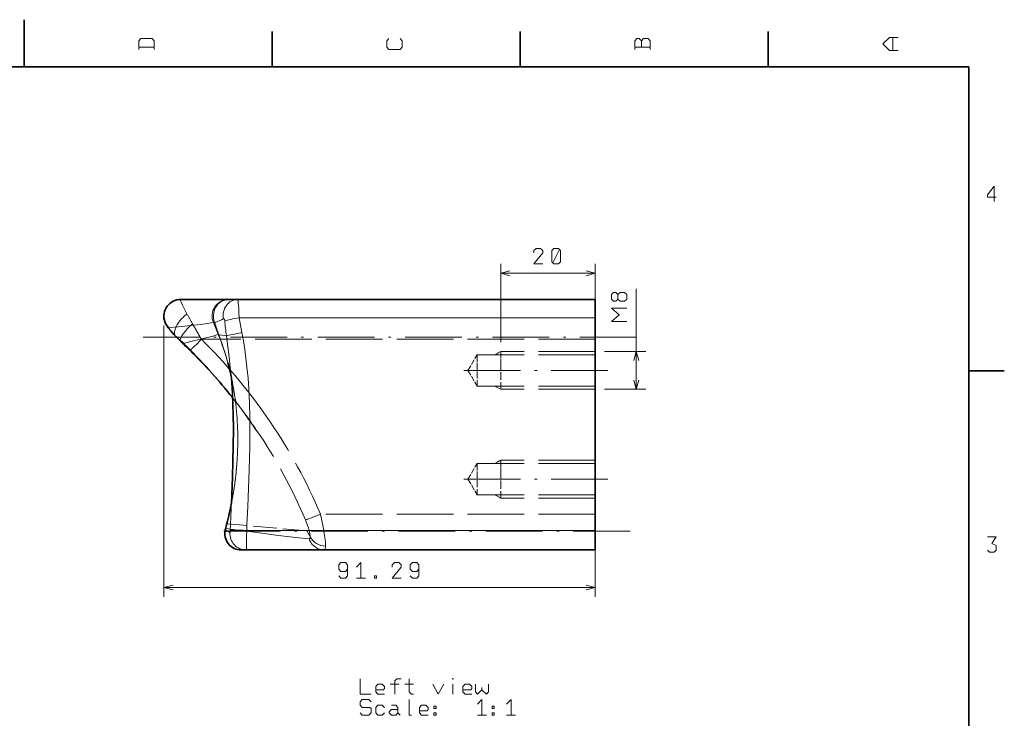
# Model space of a CAD drawing. Extents: x 0 to 420, y 0 to 297.
# Tile 6 of 6: x 209 to 418, y 149 to 297. Entities that reach past the tile are written whole.
import ezdxf

# ---------------------------------------------------------------- set-up
doc = ezdxf.new("R2010")
doc.units = 0
doc.linetypes.add('DASHDOT', pattern=[18.5, 12, -3, 0.5, -3])
doc.linetypes.add('DASHED', pattern=[15, 12, -3])

msp = doc.modelspace()

# ---------------------------------------------------------------- linework, layer by layer
at = {"color": 7, "lineweight": 35}
for p, q in [((210, 287), (210, 297)), ((262.5, 287), (262.5, 294.5)), ((315, 287), (315, 294.5)), ((367.5, 287), (367.5, 294.5)), ((410, 287), (10, 287)), ((410, 10), (410, 287)), ((243.11, 237.79), (253.26, 237.79)), ((253.33, 237.79), (253.26, 237.79)), ((253.33, 237.79), (255.14, 237.79)), ((330.88, 237.79), (255.14, 237.79)), ((330.88, 237.79), (330.88, 233.93)), ((330.88, 233.93), (330.88, 188.93)), ((243.14, 228.95), (243.13, 228.96)), ((243.16, 228.93), (243.14, 228.95)), ((243.17, 228.93), (243.16, 228.93)), ((243.5, 228.75), (243.76, 228.52)), ((410, 222.7), (417.5, 222.7)), ((254.08, 217.05), (254.13, 216.99)), ((252.6, 189.19), (252.85, 190.15)), ((252.85, 190.15), (252.9, 190.38)), ((252.6, 189.19), (252.58, 189.1)), ((330.88, 188.93), (330.88, 184.79)), ((256.33, 184.79), (255.98, 184.79)), ((257.05, 184.79), (256.33, 184.79)), ((330.88, 184.79), (257.05, 184.79))]:
    msp.add_line(p, q, dxfattribs=at)
at = {"color": 214, "lineweight": 13}
for p, q in [((310.88, 228.79), (310.88, 245.34)), ((330.88, 228.79), (330.88, 245.34)), ((310.88, 243.34), (330.88, 243.34)), ((339.58, 218.79), (339.58, 240.03)), ((332.88, 226.79), (341.58, 226.79)), ((332.88, 218.79), (341.58, 218.79))]:
    msp.add_line(p, q, dxfattribs=at)
at = {"color": 7, "lineweight": 13}
for p, q in [((330.88, 233.93), (255.51, 233.93)), ((255.51, 233.93), (256.1, 230.79)), ((250.06, 232.91), (250.06, 232.91)), ((250.06, 232.91), (251.08, 230.43)), ((250.34, 232.86), (250.31, 232.92)), ((250.44, 232.9), (250.34, 232.86)), ((242.14, 229.94), (242.13, 229.95)), ((242.14, 229.94), (243.5, 228.75)), ((251.1, 230.37), (251.08, 230.43)), ((251.23, 230.32), (251.21, 230.37)), ((251.21, 230.37), (251.38, 230.34)), ((251.38, 230.34), (252.81, 230.1)), ((245.06, 227.07), (245.07, 227.06)), ((252.59, 189.14), (252.84, 190.1)), ((252.84, 190.1), (252.9, 190.33)), ((252.85, 190.15), (252.84, 190.1)), ((252.9, 190.38), (252.9, 190.33)), ((253.67, 190.18), (253.62, 188.98)), ((257.16, 190.12), (257.11, 188.93)), ((252.59, 189.14), (252.58, 189.1)), ((252.58, 189.1), (252.58, 189.1)), ((330.88, 188.93), (257.11, 188.93))]:
    msp.add_line(p, q, dxfattribs=at)
at = {"color": 8, "lineweight": 13}
for p, q in [((239.58, 232.26), (239.58, 174.85)), ((330.88, 186.93), (330.88, 174.85)), ((239.58, 176.85), (330.88, 176.85))]:
    msp.add_line(p, q, dxfattribs=at)
at = {"color": 7, "linetype": 'DASHDOT', "lineweight": 13}
for p, q in [((339.66, 229.79), (234.22, 229.79)), ((333.57, 222.79), (301.27, 222.79)), ((333.57, 199.79), (301.27, 199.79)), ((338.26, 188.79), (249.67, 188.79))]:
    msp.add_line(p, q, dxfattribs=at)
at = {"color": 7, "linetype": 'DASHED', "lineweight": 13}
for p, q in [((330.88, 229.37), (247.53, 229.37)), ((330.88, 226.11), (305.88, 226.11)), ((330.88, 226.11), (305.88, 226.11)), ((330.88, 226.79), (310.88, 226.79)), ((330.88, 226.79), (310.88, 226.79)), ((330.88, 219.46), (305.88, 219.46)), ((330.88, 219.46), (305.88, 219.46)), ((330.88, 218.79), (310.88, 218.79)), ((330.88, 218.79), (310.88, 218.79)), ((330.88, 203.11), (305.88, 203.11)), ((330.88, 203.11), (305.88, 203.11)), ((330.88, 203.79), (310.88, 203.79)), ((330.88, 203.79), (310.88, 203.79)), ((330.88, 196.46), (305.88, 196.46)), ((330.88, 196.46), (305.88, 196.46)), ((330.88, 195.79), (310.88, 195.79)), ((330.88, 195.79), (310.88, 195.79)), ((330.88, 192.37), (272.72, 192.37))]:
    msp.add_line(p, q, dxfattribs=at)
at = {"color": 7, "linetype": 'DASHED', "lineweight": 13, "ltscale": 0.095941}
for p, q in [((303.96, 222.79), (305.88, 226.11)), ((303.96, 222.79), (305.88, 226.11)), ((303.96, 222.79), (305.88, 219.46)), ((303.96, 222.79), (305.88, 219.46)), ((303.96, 199.79), (305.88, 203.11)), ((303.96, 199.79), (305.88, 203.11)), ((303.96, 199.79), (305.88, 196.46)), ((303.96, 199.79), (305.88, 196.46))]:
    msp.add_line(p, q, dxfattribs=at)
at = {"color": 7, "linetype": 'DASHED', "lineweight": 13, "ltscale": 0.122922}
for p, q in [((305.88, 226.11), (305.88, 221.19)), ((305.88, 226.11), (305.88, 221.19)), ((305.88, 224.38), (305.88, 219.46)), ((305.88, 224.38), (305.88, 219.46)), ((305.88, 203.11), (305.88, 198.19)), ((305.88, 203.11), (305.88, 198.19)), ((305.88, 201.38), (305.88, 196.46)), ((305.88, 201.38), (305.88, 196.46))]:
    msp.add_line(p, q, dxfattribs=at)
at = {"color": 7, "linetype": 'DASHED', "lineweight": 13, "ltscale": 0.033825}
for p, q in [((309.71, 226.11), (310.88, 226.79)), ((309.71, 226.11), (310.88, 226.79)), ((309.71, 219.46), (310.88, 218.79)), ((309.71, 219.46), (310.88, 218.79)), ((309.71, 203.11), (310.88, 203.79)), ((309.71, 203.11), (310.88, 203.79)), ((309.71, 196.46), (310.88, 195.79)), ((309.71, 196.46), (310.88, 195.79))]:
    msp.add_line(p, q, dxfattribs=at)
at = {"color": 7, "linetype": 'DASHED', "lineweight": 13, "ltscale": 0.052057}
for p, q in [((310.88, 226.79), (310.88, 224.71)), ((310.88, 203.79), (310.88, 201.71))]:
    msp.add_line(p, q, dxfattribs=at)
at = {"color": 7, "linetype": 'DASHED', "lineweight": 13, "ltscale": 0.147943}
for p, q in [((310.88, 224.71), (310.88, 218.79)), ((310.88, 201.71), (310.88, 195.79))]:
    msp.add_line(p, q, dxfattribs=at)
at = {"color": 7, "linetype": 'DASHED', "lineweight": 13, "ltscale": 0.001111}
msp.add_line((255.21, 215.61), (255.23, 215.58), dxfattribs=at)
at = {"color": 7, "linetype": 'DASHED', "lineweight": 13, "ltscale": 0.002707}
msp.add_line((253.9, 194.81), (253.88, 194.7), dxfattribs=at)
at = {"color": 7, "linetype": 'DASHED', "lineweight": 13, "ltscale": 0.024514}
msp.add_line((252.71, 189.37), (252.95, 190.33), dxfattribs=at)
at = {"color": 7, "linetype": 'DASHED', "lineweight": 13, "ltscale": 0.005618}
msp.add_line((252.95, 190.33), (253.01, 190.54), dxfattribs=at)
at = {"color": 7, "linetype": 'DASHED', "lineweight": 13, "ltscale": 0.42426}
msp.add_line((269.86, 188.86), (252.95, 190.33), dxfattribs=at)
at = {"color": 7, "linetype": 'DASHED', "lineweight": 13, "ltscale": 0.036717}
msp.add_line((270.57, 187.58), (269.86, 188.86), dxfattribs=at)
at = {"color": 7, "linetype": 'DASHED', "lineweight": 13, "ltscale": 0.00029309}
msp.add_line((270.57, 187.58), (270.57, 187.56), dxfattribs=at)
at = {"color": 7, "lineweight": 13}
for points in [[(237.53, 290.69), (237.53, 292.56), (237.07, 293.03), (234.73, 293.03), (234.27, 292.56), (234.27, 290.69)], [(289.57, 293.03), (290.03, 292.56), (290.03, 291.16), (289.57, 290.69), (287.23, 290.69), (286.77, 291.16), (286.77, 292.56), (287.23, 293.03)], [(342.53, 290.69), (342.53, 292.56), (342.07, 293.03), (341.13, 293.03), (340.67, 292.56), (340.2, 293.03), (339.73, 293.03), (339.27, 292.56), (339.27, 290.69)], [(340.67, 291.16), (340.67, 292.56)], [(395.03, 290.46), (393.17, 290.46), (391.77, 291.86), (393.17, 293.26), (395.03, 293.26)], [(393.87, 293.26), (393.87, 290.46)], [(234.27, 291.16), (235.9, 291.16), (237.53, 291.16)], [(339.27, 291.16), (340.9, 291.16), (342.53, 291.16)], [(415.79, 259.45), (413.93, 259.45), (413.93, 259.92), (415.33, 261.78), (415.33, 260.15), (415.33, 258.52)], [(250.31, 232.91), (250.16, 233.41), (250.08, 233.92), (250.06, 234.44), (250.12, 234.96), (250.24, 235.46), (250.44, 235.94), (250.7, 236.38), (251.01, 236.78), (251.34, 237.09), (251.69, 237.34), (252.08, 237.54), (252.46, 237.68), (252.86, 237.76), (253.26, 237.79)], [(255.51, 233.93), (255.48, 235), (255.42, 236.04), (255.33, 237.03), (255.28, 237.41), (255.22, 237.64), (255.2, 237.72), (255.17, 237.77), (255.16, 237.78), (255.15, 237.79), (255.14, 237.79)], [(250.44, 232.9), (251.79, 233.51), (252.16, 233.68)], [(252.48, 233.3), (252.46, 233.43), (252.42, 233.54), (252.35, 233.64), (252.26, 233.69), (252.16, 233.68)], [(240.6, 231.86), (240.59, 231.86), (240.58, 231.85), (240.58, 231.83), (240.6, 231.77), (240.67, 231.64), (240.97, 231.24), (241.6, 230.51), (241.84, 230.24), (242.14, 229.94)], [(240.6, 231.86), (242.69, 232.02), (244.67, 232.21), (247.43, 232.53), (250.06, 232.91)], [(243.76, 228.52), (244.03, 228.59), (245.32, 228.92), (249.94, 230.07), (250.22, 230.14), (250.8, 230.29), (251.1, 230.37)], [(253.13, 224.4), (252.96, 224.99), (252.43, 226.78), (251.85, 228.56), (251.23, 230.32)], [(253.86, 221.19), (253.64, 223.43), (253.39, 225.66), (253.04, 228.32), (252.81, 230.1)], [(257.16, 190.12), (257.35, 194), (257.51, 197.84), (257.65, 201.69), (257.71, 204.13), (257.76, 206.58), (257.79, 209.72), (257.77, 212.87), (257.69, 215.85), (257.55, 218.84), (257.39, 221.14), (257.17, 223.45), (256.95, 225.35), (256.69, 227.25), (256.41, 229.03), (256.1, 230.79)], [(252.89, 188.89), (252.64, 189.06), (252.58, 189.1)], [(253.56, 188.48), (253.56, 188.48), (253.56, 188.48), (253.57, 188.48), (253.57, 188.49), (253.58, 188.54), (253.62, 188.98)], [(257.05, 184.79), (257.05, 184.79), (257.06, 184.85), (257.07, 185.27), (257.1, 187.64), (257.11, 188.93)], [(413.93, 187.58), (415.79, 187.58), (414.86, 186.18), (415.79, 185.72), (415.79, 184.78), (415.33, 184.32), (414.39, 184.32), (413.93, 184.78)], [(281.11, 157.55), (281.11, 155.92), (281.11, 154.29), (283.44, 154.29)], [(286.29, 154.29), (284.89, 154.29), (284.42, 154.75), (284.42, 155.92), (284.89, 156.39), (285.82, 156.39), (286.29, 155.92), (286.29, 155.45), (286.06, 155.22), (284.42, 155.22)], [(287.5, 156.39), (289.37, 156.39)], [(288.44, 154.29), (288.44, 157.09), (288.9, 157.55), (289.84, 157.55)], [(290.58, 156.39), (292.45, 156.39)], [(291.52, 157.55), (291.52, 154.75), (291.98, 154.29), (292.45, 154.29)], [(296.51, 156.39), (297.68, 154.29), (298.84, 156.39)], [(300.76, 154.29), (300.76, 156.39)], [(304.77, 154.29), (303.37, 154.29), (302.9, 154.75), (302.9, 155.92), (303.37, 156.39), (304.3, 156.39), (304.77, 155.92), (304.77, 155.45), (304.54, 155.22), (302.9, 155.22)], [(305.52, 156.39), (305.52, 154.75), (305.98, 154.29), (306.92, 155.22), (306.92, 155.69)], [(306.92, 155.22), (307.85, 154.29), (308.32, 154.75), (308.32, 156.39)], [(281.11, 150.32), (281.58, 149.85), (282.98, 149.85), (283.44, 150.32), (283.44, 151.25), (283.21, 151.49), (281.58, 151.49), (281.11, 151.95), (281.11, 152.65), (281.58, 153.12), (282.98, 153.12), (283.44, 152.65)], [(291.52, 153.12), (291.52, 151.49), (291.52, 149.85), (291.98, 149.85)], [(305.98, 152.19), (306.92, 153.12), (306.92, 151.49), (306.92, 149.85)], [(312.14, 152.19), (313.08, 153.12), (313.08, 151.49), (313.08, 149.85)], [(286.29, 150.32), (285.82, 149.85), (284.89, 149.85), (284.42, 150.32), (284.42, 151.49), (284.89, 151.95), (285.82, 151.95), (286.29, 151.49)], [(289.14, 150.32), (288.67, 149.85), (287.74, 149.85), (287.27, 150.32), (287.27, 150.55), (287.74, 151.02), (289.14, 151.02)], [(287.74, 151.95), (288.67, 151.95), (289.14, 151.49), (289.14, 150.32), (289.6, 149.85)], [(295.53, 149.85), (294.13, 149.85), (293.66, 150.32), (293.66, 151.49), (294.13, 151.95), (295.06, 151.95), (295.53, 151.49), (295.53, 151.02), (295.3, 150.79), (293.66, 150.79)], [(307.85, 149.85), (305.98, 149.85)], [(314.01, 149.85), (312.14, 149.85)]]:
    msp.add_lwpolyline(points, dxfattribs=at)
at = {"color": 214, "lineweight": 13}
for points in [[(319.78, 245.34), (317.91, 245.34), (319.78, 247.67), (319.78, 248.14), (319.31, 248.6), (318.38, 248.6), (317.91, 248.14), (317.91, 247.67)], [(321.93, 245.57), (323.33, 248.37)], [(312.81, 243.85), (310.88, 243.34), (312.81, 242.82)], [(328.95, 242.82), (330.88, 243.34), (328.95, 243.85)], [(335.71, 238.82), (335.71, 237.89), (336.18, 237.42), (337.11, 237.42), (337.58, 237.89), (337.58, 238.82), (337.11, 239.29), (336.18, 239.29), (335.71, 238.82), (335.24, 239.29), (334.78, 239.29), (334.31, 238.82), (334.31, 237.89), (334.78, 237.42), (335.24, 237.42), (335.71, 237.89)], [(337.58, 235.97), (335.94, 235.97), (334.31, 235.97), (335.94, 234.57), (334.31, 233.17), (335.94, 233.17), (337.58, 233.17)], [(340.1, 224.86), (339.58, 226.79), (339.06, 224.86)], [(339.06, 220.72), (339.58, 218.79), (340.1, 220.72)]]:
    msp.add_lwpolyline(points, dxfattribs=at)
msp.add_lwpolyline([(323.09, 248.6), (322.16, 248.6), (321.69, 248.14), (321.69, 245.8), (322.16, 245.34), (323.09, 245.34), (323.56, 245.8), (323.56, 248.14)], close=True, dxfattribs=at)
at = {"color": 7, "lineweight": 35}
for points in [[(242.13, 229.95), (241.7, 230.38), (241.02, 231.14), (240.51, 231.78), (240.17, 232.26), (239.93, 232.72), (239.75, 233.16), (239.64, 233.61), (239.6, 233.88), (239.58, 234.17), (239.59, 234.5), (239.63, 234.84), (239.72, 235.24), (239.86, 235.63), (240.04, 236), (240.27, 236.36), (240.54, 236.67), (240.83, 236.96), (241.17, 237.2), (241.52, 237.41), (241.91, 237.58), (242.31, 237.7), (242.72, 237.77), (243.11, 237.79)], [(243.17, 228.93), (243.39, 228.79), (243.5, 228.75)], [(253.88, 194.6), (254.1, 200.21), (254.2, 203.57), (254.27, 206.92), (254.29, 210.26), (254.25, 213.59), (254.2, 215.26), (254.08, 217.99), (253.94, 220.13), (253.86, 221.19)]]:
    msp.add_lwpolyline(points, dxfattribs=at)
at = {"color": 7, "linetype": 'DASHED', "lineweight": 13}
for points in [[(243.11, 237.79), (243.1, 237.79), (243.09, 237.78), (243.08, 237.76), (243.09, 237.69), (243.13, 237.54), (243.3, 237.07), (243.51, 236.6), (244.06, 235.48), (244.29, 235.01), (244.46, 234.71)], [(243.13, 228.96), (243.08, 229.03), (243.06, 229.12), (243.05, 229.24), (243.08, 229.39), (243.14, 229.6), (243.24, 229.83), (243.41, 230.13), (243.6, 230.44), (244.06, 231.05), (244.58, 231.64), (245.15, 232.21), (245.64, 232.65)], [(262.11, 211.89), (261.12, 213.32), (260.1, 214.75), (258.54, 216.85), (256.92, 218.92), (255.8, 220.31), (254.59, 221.75), (253.35, 223.19), (252.04, 224.66), (250.28, 226.55), (248.46, 228.43), (247.53, 229.37)], [(253.88, 194.6), (254.11, 200.19), (254.19, 202.98), (254.28, 206.79), (254.3, 208.69), (254.3, 210.59), (254.27, 213.25), (254.19, 215.91), (254.05, 218.55), (253.86, 221.19)], [(254.65, 216.9), (254.74, 216.51), (254.88, 216.14), (255.12, 215.73), (255.21, 215.61)], [(255.05, 203.29), (254.95, 202.01), (254.74, 199.94), (254.46, 197.88), (254.13, 195.83), (253.74, 193.8), (253.3, 191.79), (253.01, 190.54)], [(272.72, 192.37), (273.02, 191.02), (273.29, 189.71), (273.54, 188.25), (273.71, 186.98), (273.76, 186.44), (273.8, 185.63)], [(269.53, 191.19), (270, 190), (270.19, 189.45), (270.34, 188.94), (270.49, 188.28), (270.57, 187.75), (270.57, 187.56)], [(270.33, 187.15), (267.46, 187.45), (263.27, 187.94), (259.83, 188.39), (254.73, 189.09), (252.71, 189.37)], [(270.57, 187.58), (270.55, 187.42), (270.52, 187.3), (270.47, 187.21), (270.41, 187.16), (270.33, 187.15)], [(270.57, 187.56), (270.81, 187.15), (271.1, 186.77), (271.46, 186.44), (271.86, 186.16), (272.31, 185.93), (272.79, 185.76), (273.29, 185.66), (273.8, 185.63)], [(273.8, 185.63), (273.79, 185.34), (273.74, 185.02), (273.7, 184.91), (273.65, 184.82), (273.61, 184.8), (273.57, 184.79)]]:
    msp.add_lwpolyline(points, dxfattribs=at)
at = {"color": 8, "lineweight": 13}
for points in [[(276.6, 179.32), (277.06, 178.85), (278, 178.85), (278.46, 179.32), (278.46, 181.65), (278, 182.12), (277.06, 182.12), (276.6, 181.65), (276.6, 180.72), (277.06, 180.25), (278, 180.25), (278.46, 180.72)], [(280.38, 181.19), (281.31, 182.12), (281.31, 180.49), (281.31, 178.85)], [(289.8, 178.85), (287.94, 178.85), (289.8, 181.19), (289.8, 181.65), (289.34, 182.12), (288.4, 182.12), (287.94, 181.65), (287.94, 181.19)], [(291.72, 179.32), (292.18, 178.85), (293.12, 178.85), (293.58, 179.32), (293.58, 181.65), (293.12, 182.12), (292.18, 182.12), (291.72, 181.65), (291.72, 180.72), (292.18, 180.25), (293.12, 180.25), (293.58, 180.72)], [(241.51, 177.37), (239.58, 176.85), (241.51, 176.33)], [(282.24, 178.85), (280.38, 178.85)], [(328.95, 176.33), (330.88, 176.85), (328.95, 177.37)]]:
    msp.add_lwpolyline(points, dxfattribs=at)
msp.add_lwpolyline([(284.62, 178.85), (284.16, 178.85), (284.16, 179.32), (284.62, 179.32)], close=True, dxfattribs=at)
at = {"color": 7, "lineweight": 13}
for points in [[(300.76, 157.65), (300.85, 157.55), (300.76, 157.46), (300.66, 157.55)], [(297.21, 151.72), (297.21, 151.25), (296.74, 151.25), (296.74, 151.72)], [(297.21, 150.32), (297.21, 149.85), (296.74, 149.85), (296.74, 150.32)], [(309.53, 151.72), (309.53, 151.25), (309.06, 151.25), (309.06, 151.72)], [(309.53, 150.32), (309.53, 149.85), (309.06, 149.85), (309.06, 150.32)]]:
    msp.add_lwpolyline(points, close=True, dxfattribs=at)
at = {"color": 7, "linetype": 'DASHED', "lineweight": 13}
for centre, radius, start, end in [((218.55, 218.51), 30.56, 27.5621, 32.0031), ((-352.54, -113.16), 690.95, 29.71873, 30.03259), ((195.69, 208.83), 59.51, 7.788, 12.65), ((166.25, 146.81), 112.47, 34.2499, 38.6513), ((167.25, 148.77), 110.48, 37.2346, 38.1447), ((196.52, 170.95), 73.75, 37.24, 38.6304), ((169.89, 150.74), 107.18, 33.6662, 37.226), ((170.09, 149.23), 111.32, 22.7999, 34.2544), ((168.86, 148.55), 109.33, 22.9558, 34.264), ((186.79, 208.32), 68.44, 355.7873, 357.5523), ((181.3, 208.96), 73.97, 348.8874, 355.6018), ((255.34, 194.53), 1.46, 168.8641, 177.2944), ((253.21, 190.05), 0.378, 133.3867, 164.4994), ((253.25, 190.28), 0.361, 133.1153, 164.4961), ((252.59, 188.95), 0.153, 74.2348, 96.4589), ((252.97, 189.09), 0.381, 132.1303, 164.3808), ((256.52, 188.19), 3.99, 162.7179, 166.7884)]:
    msp.add_arc(centre, radius, start, end, dxfattribs=at)
at = {"color": 7, "lineweight": 13}
for centre, radius, start, end in [((357.79, 269.34), 113.48, 198.7513, 200.0807), ((323.37, 239.12), 71.13, 184.6878, 187.2855), ((231.68, 218.3), 15.65, 42.7703, 48.0309), ((251.23, 230.62), 0.25, 232.3984, 266.3463), ((201.81, 210.33), 53.21, 15.3286, 22.1283), ((251.24, 230.57), 0.244, 233.023, 266.8203), ((-89.71, -112.62), 476.93, 45.4178, 45.7373), ((163.65, 144.66), 115.84, 38.6747, 45.345), ((176.92, 209.78), 78.43, 345.6426, 348.9183), ((-962.01, 249.2), 1217.11, 357.22048, 357.42886), ((255.98, 188.29), 3.5, 166.5585, 269.9807), ((252.92, 189.11), 0.335, 165.5225, 174.8809), ((261.88, 202.88), 16.63, 237.2594, 239.9726), ((257.05, 188.28), 3.5, 176.8318, 269.935)]:
    msp.add_arc(centre, radius, start, end, dxfattribs=at)
at = {"color": 7, "lineweight": 35}
for centre, radius, start, end in [((232.12, 218.82), 14.96, 42.6529, 48.0349), ((-59.23, -81.85), 433.62, 45.431, 45.7875), ((163.7, 144.69), 115.78, 38.6788, 45.3509), ((198.19, 209.39), 56.95, 14.5915, 15.2774), ((197.55, 209.23), 57.61, 12.6711, 14.589), ((248.85, 220.76), 5.03, 4.9025, 12.6451), ((178.84, 209.4), 76.47, 345.5931, 348.9188), ((255.98, 188.29), 3.5, 166.5246, 270.0337)]:
    msp.add_arc(centre, radius, start, end, dxfattribs=at)
at = {"color": 7, "lineweight": 13}
for centre, major_axis, ratio, start_param, end_param in [((243.11, 234.29), (0, -3.5), 0.994187, 3.141593, 5.478307), ((253.26, 234.29), (0, -3.5), 0.993515, 3.142125, 5.115998), ((255.14, 234.29), (0, -3.5), 0.866805, 3.141598, 4.887618), ((255.51, 233.81), (3.44, 0.63), 0.034322, 1.564468, 2.645425), ((252.81, 234.09), (2.77, 1.16), 0.10509, 3.225949, 3.550863), ((252.81, 234.08), (2.77, 1.14), 0.160353, 3.226549, 3.550727), ((256.1, 230.67), (3.44, 0.64), 0.034301, 1.564094, 2.832389), ((179.47, 184.91), (87.74, -46.76), 0.742163, 1.034573, 1.197928), ((257.11, 188.81), (3.5, -0.17), 0.034859, 1.572471, 3.086115)]:
    msp.add_ellipse(centre, major_axis=major_axis, ratio=ratio, start_param=start_param, end_param=end_param, dxfattribs=at)
at = {"color": 7, "linetype": 'DASHED', "lineweight": 13}
for centre, major_axis, ratio, start_param, end_param in [((244.46, 232.55), (-2.33, -2.61), 0.461368, 4.236489, 6.283083), ((247.53, 229.55), (-2.46, -2.49), 0.036811, 0, 1.533561), ((120.65, 179.64), (130.51, 50.77), 0.647159, 6.006375, 6.129661), ((272.72, 192.55), (3.23, 1.35), 0.048268, 3.285401, 4.692133), ((255.98, 188.29), (0, -3.5), 0.983271, 4.47807, 6.283295), ((273.57, 188.29), (0, -3.5), 0.981105, 5.04235, 6.283185)]:
    msp.add_ellipse(centre, major_axis=major_axis, ratio=ratio, start_param=start_param, end_param=end_param, dxfattribs=at)

doc.saveas('drawing.dxf')
